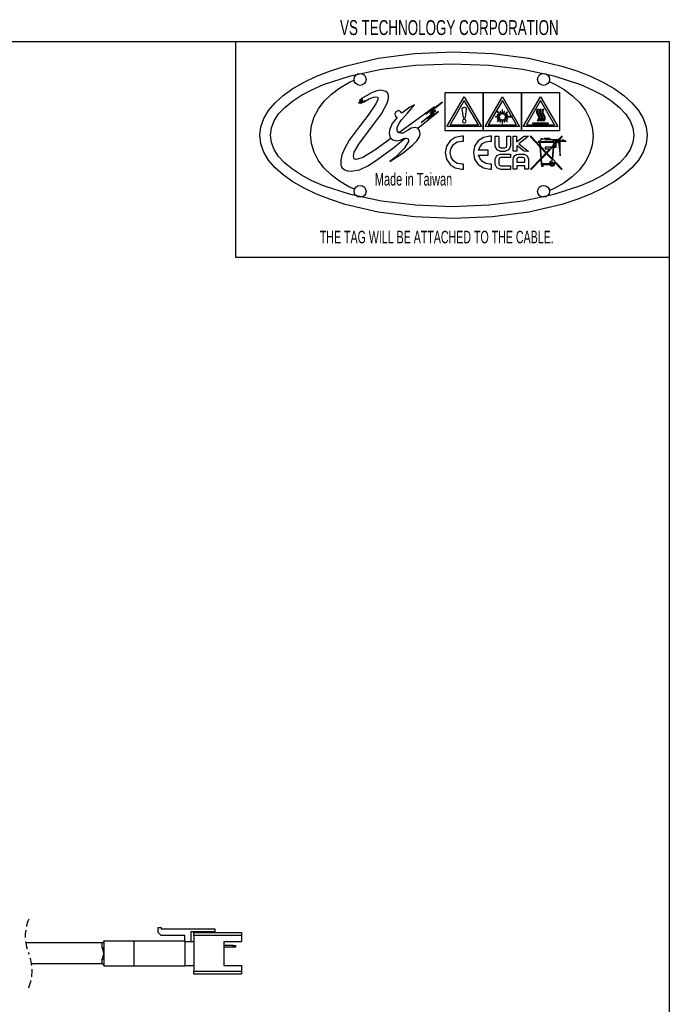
# Model space of a CAD drawing. Extents: x 16 to 409, y 11 to 290.
# Tile 4 of 4: x 300 to 409, y 124 to 290. Entities that reach past the tile are written whole.
import ezdxf
from ezdxf.enums import TextEntityAlignment as Align

# ---------------------------------------------------------------- set-up
doc = ezdxf.new("R2010")
doc.units = 0
doc.linetypes.add('HIDDEN', pattern=[1.905, 1.27, -0.635])
doc.layers.get('0').update_dxf_attribs({"linetype": 'CONTINUOUS'})
doc.layers.add('00_FORMAT', color=7, linetype='CONTINUOUS')

# ---------------------------------------------------------------- blocks, each defined once
blk = doc.blocks.new('SW_NOTE_0')
at = {"color": 0, "linetype": 'CONTINUOUS', "width": 0.65}
blk.add_text('Made in Taiwan', height=1.05833, dxfattribs=at).set_placement((0, 0), align=Align.BOTTOM_LEFT)
blk = doc.blocks.new('圖塊19')
at = {"color": 7, "linetype": 'CONTINUOUS'}
for p, q in [((15.828828, 27.108973), (21.349398, 28.399786)), ((21.349398, 28.399786), (27.449922, 29.215563)), ((27.449922, 29.215563), (33.9997, 29.5)), ((33.9997, 29.5), (40.549592, 29.21557)), ((40.549592, 29.21557), (46.65017, 28.399813)), ((46.65017, 28.399813), (52.170747, 27.109023)), ((13.32687, 26.303024), (15.828828, 27.108973)), ((16.70598, 25.45071), (21.886791, 26.557093)), ((21.886791, 26.557093), (27.611881, 27.256307)), ((27.611881, 27.256307), (33.7586, 27.5001)), ((33.7586, 27.5001), (39.905418, 27.256294)), ((39.905418, 27.256294), (45.630583, 26.557105)), ((45.630583, 26.557105), (50.811447, 25.450767)), ((52.170747, 27.109023), (54.672696, 26.303085)), ((8.921294, 24.405227), (11.018913, 25.399429)), ((11.018913, 25.399429), (13.32687, 26.303024)), ((12.1921, 23.985408), (16.70598, 25.45071)), ((17.32081, 24.863), (17.399391, 25.25213)), ((17.399391, 24.473722), (17.32081, 24.863)), ((17.399391, 25.25213), (17.613703, 25.569921)), ((17.613703, 25.569921), (17.931598, 25.784194)), ((17.931598, 25.784194), (18.32093, 25.86277)), ((18.32093, 25.86277), (18.710049, 25.784278)), ((18.710049, 25.784278), (19.027841, 25.569971)), ((19.027841, 25.569971), (19.242121, 25.252121)), ((19.242121, 25.252121), (19.3207, 24.863)), ((19.3207, 24.863), (19.242124, 24.473722)), ((48.109, 24.863), (48.18758, 25.252125)), ((48.18758, 24.473875), (48.109, 24.863)), ((48.18758, 25.252125), (48.401862, 25.57)), ((48.401862, 25.57), (48.719664, 25.784375)), ((48.719664, 25.784375), (49.1088, 25.863)), ((49.1088, 25.863), (49.498109, 25.784375)), ((49.498109, 25.784375), (49.816, 25.57)), ((49.816, 25.57), (50.030316, 25.252125)), ((50.030316, 25.252125), (50.1089, 24.863)), ((50.1089, 24.863), (50.030316, 24.473875)), ((50.811447, 25.450767), (55.325363, 23.985513)), ((54.672696, 26.303085), (56.980638, 25.3995)), ((56.980638, 25.3995), (59.078235, 24.405306)), ((5.422423, 22.173153), (7.050351, 23.327456)), ((7.050351, 23.327456), (8.921294, 24.405227)), ((8.467801, 22.209435), (10.223587, 23.133239)), ((10.223587, 23.133239), (12.1921, 23.985408)), ((13.505744, 22.403386), (14.925922, 23.462622)), ((14.925922, 23.462622), (16.537599, 24.388318)), ((16.537599, 24.388318), (17.34544, 24.740989)), ((17.613702, 24.155947), (17.399391, 24.473722)), ((17.931597, 23.941756), (17.613702, 24.155947)), ((18.32093, 23.86323), (17.931597, 23.941756)), ((18.71006, 23.941756), (18.32093, 23.86323)), ((19.027851, 24.155947), (18.71006, 23.941756)), ((19.242124, 24.473722), (19.027851, 24.155947)), ((48.401862, 24.156), (48.18758, 24.473875)), ((48.719664, 23.941625), (48.401862, 24.156)), ((49.1088, 23.863), (48.719664, 23.941625)), ((49.498109, 23.941625), (49.1088, 23.863)), ((49.816, 24.156), (49.498109, 23.941625)), ((50.030316, 24.473875), (49.816, 24.156)), ((50.039272, 24.518222), (51.014219, 24.083083)), ((51.014219, 24.083083), (52.597239, 23.157638)), ((52.597239, 23.157638), (53.991422, 22.1022)), ((55.325363, 23.985513), (57.293888, 23.133365)), ((57.293888, 23.133365), (59.049683, 22.209576)), ((59.078235, 24.405306), (60.949154, 23.327539)), ((60.949154, 23.327539), (62.577058, 22.173237)), ((4.053845, 20.949357), (5.422423, 22.173153)), ((6.940073, 21.220026), (8.467801, 22.209435)), ((12.297641, 21.224554), (13.505744, 22.403386)), ((18.773335, 21.746316), (18.19659, 21.30596)), ((18.19659, 21.30596), (18.726461, 21.565957)), ((18.726461, 21.565957), (18.396967, 21.301727)), ((20.2367, 22.619), (18.773335, 21.746316)), ((18.884504, 21.052313), (19.86346, 21.618167)), ((19.86346, 21.618167), (20.584755, 21.905239)), ((21.09915, 22.94275), (20.2367, 22.619)), ((20.584755, 21.905239), (20.971183, 21.957296)), ((21.280817, 21.480699), (20.929022, 20.784862)), ((20.971183, 21.957296), (21.27245, 21.862641)), ((21.8023, 23.037), (21.09915, 22.94275)), ((21.27245, 21.862641), (21.280817, 21.480699)), ((22.6398, 22.828), (21.8023, 23.037)), ((22.917333, 22.589625), (22.6398, 22.828)), ((22.8825, 20.865), (23.109811, 21.667)), ((23.097712, 22.22225), (22.917333, 22.589625)), ((23.109811, 21.667), (23.097712, 22.22225)), ((32.5981, 16.241), (32.5981, 22.641)), ((32.5981, 22.641), (38.9978, 22.641)), ((32.9016, 16.933), (35.79825, 21.94984)), ((35.79825, 21.94984), (38.6938, 16.933)), ((38.9978, 22.641), (38.9978, 16.241)), ((38.9978, 16.241), (38.9978, 22.641)), ((38.9978, 22.641), (45.3976, 22.641)), ((39.3018, 16.933), (42.19845, 21.94984)), ((42.19845, 21.94984), (45.094, 16.933)), ((45.3976, 22.641), (45.3976, 16.241)), ((45.3979, 16.241), (45.3979, 22.641)), ((45.3979, 22.641), (51.7976, 22.641)), ((45.7019, 16.933), (48.5982, 21.94984)), ((48.5982, 21.94984), (51.4941, 16.933)), ((51.7976, 22.641), (51.7976, 16.241)), ((53.991422, 22.1022), (55.176828, 20.930304)), ((59.049683, 22.209576), (60.577418, 21.220174)), ((62.577058, 22.173237), (63.945611, 20.949437)), ((2.960957, 19.663106), (4.053845, 20.949357)), ((4.630116, 19.068518), (5.655734, 20.171043)), ((5.655734, 20.171043), (6.940073, 21.220026)), ((10.599962, 18.563881), (11.322189, 19.940071)), ((11.322189, 19.940071), (12.297641, 21.224554)), ((18.758563, 21.423788), (18.04172, 20.881217)), ((18.04172, 20.881217), (18.765618, 21.314074)), ((18.377916, 20.835708), (19.209764, 21.363462)), ((18.810421, 21.236463), (18.377916, 20.835708)), ((18.396967, 21.301727), (18.758563, 21.423788)), ((18.765618, 21.314074), (18.545838, 21.092883)), ((18.545838, 21.092883), (18.810421, 21.236463)), ((19.209764, 21.363462), (18.884504, 21.052313)), ((20.929022, 20.784862), (19.67437, 18.887671)), ((21.899153, 19.075883), (22.8825, 20.865)), ((26.641034, 20.230488), (25.311637, 19.197781)), ((26.259907, 19.189311), (27.443117, 20.617351)), ((27.443117, 20.617351), (26.641034, 20.230488)), ((30.802675, 20.267491), (27.422715, 17.822041)), ((32.133355, 21.048901), (29.329835, 19.033481)), ((29.329835, 19.033481), (30.802675, 20.267491)), ((30.175795, 19.465991), (32.133355, 21.048901)), ((35.7982, 21.342), (33.4286, 17.237)), ((35.4169, 19.936), (35.4042, 19.88)), ((35.4042, 19.88), (35.4042, 19.855)), ((35.4042, 19.855), (35.610575, 18.4961)), ((35.4723, 20.009), (35.4169, 19.936)), ((35.5693, 20.085), (35.4723, 20.009)), ((35.6847, 20.12), (35.5693, 20.085)), ((35.8159, 20.131), (35.6847, 20.12)), ((38.1675, 17.237), (35.7982, 21.342)), ((35.9228, 20.121), (35.8159, 20.131)), ((36.0152, 20.092), (35.9228, 20.121)), ((35.984871, 18.499628), (36.191598, 19.835598)), ((36.097408, 20.037386), (36.0152, 20.092)), ((36.161967, 19.961539), (36.097408, 20.037386)), ((36.187014, 19.908622), (36.161967, 19.961539)), ((36.1916, 19.855), (36.187014, 19.908622)), ((36.191598, 19.835598), (36.1916, 19.855)), ((42.1984, 21.342), (39.8288, 17.237)), ((44.5677, 17.237), (42.1984, 21.342)), ((48.5982, 21.342), (46.2286, 17.237)), ((47.985853, 19.601005), (48.118145, 19.947786)), ((48.118145, 19.947786), (48.2317, 19.879)), ((48.2317, 19.879), (48.118563, 19.579625)), ((48.433401, 19.60136), (48.563267, 19.948141)), ((48.563267, 19.948141), (48.6818, 19.879)), ((48.6818, 19.879), (48.566971, 19.579625)), ((50.9675, 17.237), (48.5982, 21.342)), ((48.881347, 19.601005), (49.013153, 19.947786)), ((49.013153, 19.947786), (49.1271, 19.879)), ((49.1271, 19.879), (49.016413, 19.579625)), ((55.176828, 20.930304), (56.133518, 19.655485)), ((60.577418, 21.220174), (61.861761, 20.171189)), ((61.861761, 20.171189), (62.887382, 19.06865)), ((63.945611, 20.949437), (65.038477, 19.663177)), ((1.667597, 16.93139), (2.160095, 18.321438)), ((2.160095, 18.321438), (2.960957, 19.663106)), ((3.87855, 17.918481), (4.630116, 19.068518)), ((10.151537, 17.109929), (10.599962, 18.563881)), ((19.67437, 18.887671), (18.150551, 16.900079)), ((20.735824, 17.502061), (21.899153, 19.075883)), ((24.526003, 18.47353), (23.697946, 17.462868)), ((24.321877, 19.447988), (24.147826, 19.027743)), ((24.147826, 19.027743), (24.253968, 18.688328)), ((24.253968, 18.688328), (24.526003, 18.47353)), ((24.742255, 19.622172), (24.321877, 19.447988)), ((25.100103, 19.501654), (24.742255, 19.622172)), ((25.311637, 19.197781), (25.100103, 19.501654)), ((25.27403, 18.07145), (26.259907, 19.189311)), ((27.986716, 16.68296), (31.47401, 19.49844)), ((28.58583, 17.618146), (31.01611, 19.627916)), ((30.70567, 19.149546), (28.58583, 17.618146)), ((31.47401, 19.49844), (29.68473, 18.19352)), ((29.68473, 18.19352), (30.70567, 19.149546)), ((30.033626, 19.1305), (30.750822, 19.82159)), ((30.789274, 19.634266), (30.033626, 19.1305)), ((30.750822, 19.82159), (30.175795, 19.465991)), ((30.240353, 19.084992), (30.789274, 19.634266)), ((31.01611, 19.627916), (30.240353, 19.084992)), ((35.8037, 18.183), (35.586257, 18.091631)), ((35.610575, 18.4961), (35.621864, 18.471053)), ((35.621864, 18.471053), (35.652555, 18.430483)), ((35.652555, 18.430483), (35.684658, 18.406142)), ((35.684658, 18.406142), (35.759447, 18.371922)), ((35.759447, 18.371922), (35.849052, 18.371922)), ((36.02206, 18.091518), (35.8037, 18.183)), ((35.849052, 18.371922), (35.911141, 18.397675)), ((35.911141, 18.397675), (35.952416, 18.429425)), ((35.952416, 18.429425), (35.979933, 18.471053)), ((35.979933, 18.471053), (35.984871, 18.499628)), ((41.6808, 18.651), (41.0455, 18.651)), ((41.0455, 18.651), (41.0455, 18.569)), ((41.6808, 18.651), (41.0455, 18.651)), ((41.0455, 18.651), (41.0455, 18.569)), ((41.0455, 18.569), (41.6808, 18.569)), ((41.0455, 18.569), (41.6808, 18.569)), ((41.696675, 18.432123), (41.308268, 18.267729)), ((41.696675, 18.432123), (41.308268, 18.267729)), ((41.308268, 18.267729), (41.341076, 18.190824)), ((41.308268, 18.267729), (41.341076, 18.190824)), ((41.3411, 19.002), (41.3083, 18.919)), ((41.3411, 19.002), (41.3083, 18.919)), ((41.3083, 18.919), (41.7083, 18.755)), ((41.3083, 18.919), (41.7083, 18.755)), ((41.790161, 18.256793), (41.335784, 17.807355)), ((41.790161, 18.256793), (41.335784, 17.807355)), ((41.341076, 18.190824), (41.730189, 18.355571)), ((41.341076, 18.190824), (41.730189, 18.355571)), ((41.7408, 18.831), (41.3411, 19.002)), ((41.7408, 18.831), (41.3411, 19.002)), ((41.4124, 19.473), (41.3517, 19.412)), ((41.4124, 19.473), (41.3517, 19.412)), ((41.3517, 19.412), (41.823, 18.941)), ((41.3517, 19.412), (41.823, 18.941)), ((41.395757, 17.747383), (41.850839, 18.196468)), ((41.395757, 17.747383), (41.850839, 18.196468)), ((41.8833, 18.996), (41.4124, 19.473)), ((41.8833, 18.996), (41.4124, 19.473)), ((41.7083, 18.755), (41.6808, 18.651)), ((41.7083, 18.755), (41.6808, 18.651)), ((41.6808, 18.569), (41.696675, 18.432123)), ((41.6808, 18.569), (41.696675, 18.432123)), ((41.730189, 18.355571), (41.790161, 18.256793)), ((41.730189, 18.355571), (41.790161, 18.256793)), ((41.823, 18.941), (41.7408, 18.831)), ((41.823, 18.941), (41.7408, 18.831)), ((41.8833, 19.5), (41.8068, 19.467)), ((41.8833, 19.5), (41.8068, 19.467)), ((41.8068, 19.467), (41.9764, 19.051)), ((41.8068, 19.467), (41.9764, 19.051)), ((41.850839, 18.196468), (41.943619, 18.125207)), ((41.850839, 18.196468), (41.943619, 18.125207)), ((42.053, 19.083), (41.8833, 19.5)), ((42.053, 19.083), (41.8833, 19.5)), ((41.9764, 19.051), (41.8833, 18.996)), ((41.9764, 19.051), (41.8833, 18.996)), ((42.1571, 19.1), (42.053, 19.083)), ((42.1571, 19.1), (42.053, 19.083)), ((42.2389, 19.736), (42.1571, 19.736)), ((42.1571, 19.736), (42.1571, 19.1)), ((42.2389, 19.736), (42.1571, 19.736)), ((42.1571, 19.736), (42.1571, 19.1)), ((42.2389, 19.1), (42.2389, 19.736)), ((42.2389, 19.1), (42.2389, 19.736)), ((42.3328, 19.083), (42.2389, 19.1)), ((42.3328, 19.083), (42.2389, 19.1)), ((42.4964, 19.483), (42.3328, 19.083)), ((42.4964, 19.483), (42.3328, 19.083)), ((42.4142, 19.056), (42.5786, 19.451)), ((42.4142, 19.056), (42.5786, 19.451)), ((42.524, 18.985), (42.4142, 19.056)), ((42.524, 18.985), (42.4142, 19.056)), ((42.442099, 18.119972), (42.557104, 18.201816)), ((42.442099, 18.119972), (42.557104, 18.201816)), ((42.5786, 19.451), (42.4964, 19.483)), ((42.5786, 19.451), (42.4964, 19.483)), ((42.984, 19.44), (42.524, 18.985)), ((42.984, 19.44), (42.524, 18.985)), ((42.557104, 18.201816), (43.017478, 17.747792)), ((42.557104, 18.201816), (43.017478, 17.747792)), ((42.5899, 18.925), (43.0443, 19.385)), ((42.5899, 18.925), (43.0443, 19.385)), ((42.656233, 18.837266), (42.5899, 18.925)), ((42.656233, 18.837266), (42.5899, 18.925)), ((42.617077, 18.268138), (42.67211, 18.35598)), ((42.617077, 18.268138), (42.67211, 18.35598)), ((43.077098, 17.807764), (42.617077, 18.268138)), ((43.077098, 17.807764), (42.617077, 18.268138)), ((43.044288, 19.00166), (42.656233, 18.837266)), ((43.044288, 19.00166), (42.656233, 18.837266)), ((42.67211, 18.35598), (43.071454, 18.191233)), ((42.67211, 18.35598), (43.071454, 18.191233)), ((42.688336, 18.760714), (43.077096, 18.924755)), ((42.688336, 18.760714), (43.077096, 18.924755)), ((42.7155, 18.651), (42.688336, 18.760714)), ((42.7155, 18.651), (42.688336, 18.760714)), ((42.699274, 18.437824), (42.7212, 18.569)), ((42.699274, 18.437824), (42.7212, 18.569)), ((43.104262, 18.268138), (42.699274, 18.437824)), ((43.104262, 18.268138), (42.699274, 18.437824)), ((43.9206, 18.651), (42.7155, 18.651)), ((43.9206, 18.651), (42.7155, 18.651)), ((42.7212, 18.569), (43.9206, 18.569)), ((42.7212, 18.569), (43.9206, 18.569)), ((43.0443, 19.385), (42.984, 19.44)), ((43.0443, 19.385), (42.984, 19.44)), ((43.077096, 18.924755), (43.044288, 19.00166)), ((43.077096, 18.924755), (43.044288, 19.00166)), ((43.071454, 18.191233), (43.104262, 18.268138)), ((43.071454, 18.191233), (43.104262, 18.268138)), ((43.9206, 18.569), (43.9206, 18.651)), ((43.9206, 18.569), (43.9206, 18.651)), ((47.984497, 19.257224), (47.985853, 19.601005)), ((48.17212, 18.879576), (47.984497, 19.257224)), ((48.118563, 19.579625), (48.116823, 19.287672)), ((48.116823, 19.287672), (48.2758, 18.969)), ((48.118145, 17.920375), (48.280467, 18.244003)), ((48.314548, 18.552942), (48.17212, 18.879576)), ((48.41465, 18.215625), (48.2268, 17.841)), ((48.2758, 18.969), (48.450534, 18.579703)), ((48.280467, 18.244003), (48.314548, 18.552942)), ((48.450534, 18.579703), (48.41465, 18.215625)), ((48.433936, 19.257579), (48.433401, 19.60136)), ((48.622886, 18.879931), (48.433936, 19.257579)), ((48.566971, 19.579625), (48.566508, 19.287608)), ((48.566508, 19.287608), (48.72625, 18.968835)), ((48.567853, 17.92073), (48.728587, 18.244358)), ((48.764157, 18.553297), (48.622886, 18.879931)), ((48.862951, 18.215918), (48.676861, 17.841355)), ((48.72625, 18.968835), (48.900103, 18.579843)), ((48.728587, 18.244358), (48.764157, 18.553297)), ((48.900103, 18.579843), (48.862951, 18.215918)), ((48.881441, 19.257224), (48.881347, 19.601005)), ((49.072067, 18.879576), (48.881441, 19.257224)), ((49.016413, 19.579625), (49.016358, 19.287672)), ((49.016358, 19.287672), (49.1761, 18.969)), ((49.018445, 17.920375), (49.17887, 18.244003)), ((49.214005, 18.552942), (49.072067, 18.879576)), ((49.311162, 18.215625), (49.1271, 17.841)), ((49.1761, 18.969), (49.347952, 18.579703)), ((49.17887, 18.244003), (49.214005, 18.552942)), ((49.347952, 18.579703), (49.311162, 18.215625)), ((56.133518, 19.655485), (56.841554, 18.291278)), ((56.841554, 18.291278), (57.280998, 16.851218)), ((62.887382, 19.06865), (63.638949, 17.918586)), ((65.038477, 19.663177), (65.839322, 18.321492)), ((65.839322, 18.321492), (66.331808, 16.931421)), ((1.4998, 15.5), (1.667597, 16.93139)), ((3.2589, 15.5), (3.416368, 16.726965)), ((3.416368, 16.726965), (3.87855, 17.918481)), ((9.99749, 15.59216), (10.151537, 17.109929)), ((18.150551, 16.900079), (16.49126, 14.665631)), ((18.129154, 14.022271), (20.735824, 17.502061)), ((23.697946, 17.462868), (23.255653, 16.37204)), ((24.535537, 16.779491), (24.802043, 17.408438)), ((24.537474, 16.279077), (24.535537, 16.779491)), ((24.802043, 17.408438), (25.27403, 18.07145)), ((27.422715, 17.822041), (24.811386, 15.923814)), ((26.87268, 16.66378), (26.251396, 16.26598)), ((27.582728, 16.82006), (26.87268, 16.66378)), ((27.97668, 16.694736), (27.582728, 16.82006)), ((27.986716, 16.68296), (27.97668, 16.694736)), ((28.2986, 16.317), (27.986716, 16.68296)), ((38.6938, 16.933), (32.9016, 16.933)), ((33.4286, 17.237), (38.1675, 17.237)), ((35.586257, 18.091631), (35.496078, 17.871145)), ((35.496078, 17.871145), (35.586257, 17.650659)), ((35.586257, 17.650659), (35.8037, 17.55929)), ((35.8037, 17.55929), (36.022069, 17.650659)), ((36.11238, 17.871145), (36.02206, 18.091518)), ((36.022069, 17.650659), (36.11238, 17.871145)), ((45.094, 16.933), (39.3018, 16.933)), ((39.8288, 17.237), (44.5677, 17.237)), ((41.335784, 17.807355), (41.395757, 17.747383)), ((41.335784, 17.807355), (41.395757, 17.747383)), ((41.943619, 18.125207), (41.795805, 17.753027)), ((41.943619, 18.125207), (41.795805, 17.753027)), ((41.795805, 17.753027), (41.872358, 17.719866)), ((41.795805, 17.753027), (41.872358, 17.719866)), ((41.872358, 17.719866), (42.020172, 18.092046)), ((41.872358, 17.719866), (42.020172, 18.092046)), ((42.020172, 18.092046), (42.157049, 18.05959)), ((42.020172, 18.092046), (42.157049, 18.05959)), ((42.157049, 18.05959), (42.1571, 17.44)), ((42.157049, 18.05959), (42.1571, 17.44)), ((42.1571, 17.44), (42.2389, 17.44)), ((42.1571, 17.44), (42.2389, 17.44)), ((42.2389, 18.06), (42.365194, 18.087164)), ((42.2389, 18.06), (42.365194, 18.087164)), ((42.2389, 17.44), (42.2389, 18.06)), ((42.2389, 17.44), (42.2389, 18.06)), ((42.365194, 18.087164), (42.513008, 17.720276)), ((42.365194, 18.087164), (42.513008, 17.720276)), ((42.589913, 17.753437), (42.442099, 18.119972)), ((42.589913, 17.753437), (42.442099, 18.119972)), ((42.513008, 17.720276), (42.589913, 17.753437)), ((42.513008, 17.720276), (42.589913, 17.753437)), ((43.017478, 17.747792), (43.077098, 17.807764)), ((43.017478, 17.747792), (43.077098, 17.807764)), ((51.4941, 16.933), (45.7019, 16.933)), ((46.2286, 17.237), (50.9675, 17.237)), ((47.3364, 17.559), (49.8641, 17.559)), ((47.3364, 17.426), (47.3364, 17.559)), ((49.8641, 17.426), (47.3364, 17.426)), ((48.2268, 17.841), (48.118145, 17.920375)), ((48.676861, 17.841355), (48.567853, 17.92073)), ((49.1271, 17.841), (49.018445, 17.920375)), ((49.8641, 17.559), (49.8641, 17.426)), ((57.280998, 16.851218), (57.43191, 15.34884)), ((63.638949, 17.918586), (64.101132, 16.727026)), ((64.101132, 16.727026), (64.2586, 15.5)), ((66.331808, 16.931421), (66.4996, 15.5)), ((1.667597, 14.068602), (1.4998, 15.5)), ((3.416368, 14.273086), (3.2589, 15.5)), ((10.148402, 14.089782), (9.99749, 15.59216)), ((23.499806, 14.970401), (20.789095, 12.999931)), ((23.255653, 16.37204), (23.214935, 15.76506)), ((23.214935, 15.76506), (23.3117, 15.283063)), ((23.3117, 15.283063), (23.499806, 14.970401)), ((23.499806, 14.970401), (23.525874, 14.927071)), ((23.525874, 14.927071), (23.837382, 14.69811)), ((23.99902, 13.46348), (25.887937, 14.988504)), ((24.736225, 15.955404), (24.537474, 16.279077)), ((24.811386, 15.923814), (24.736225, 15.955404)), ((25.071963, 15.814293), (24.811386, 15.923814)), ((25.018832, 14.664949), (25.672792, 14.943114)), ((25.48486, 15.861565), (25.071963, 15.814293)), ((26.251396, 16.26598), (25.48486, 15.861565)), ((25.672792, 14.943114), (25.887937, 14.988504)), ((25.887937, 14.988504), (26.033241, 15.019159)), ((26.033241, 15.019159), (26.331512, 14.904837)), ((26.331512, 14.904837), (26.444946, 14.718224)), ((27.838072, 14.564994), (28.269622, 15.201387)), ((28.269622, 15.201387), (28.422506, 15.776111)), ((28.422506, 15.776111), (28.2986, 16.317)), ((38.9978, 16.241), (32.5981, 16.241)), ((34.2963, 15.136469), (33.41245, 14.5405)), ((35.3786, 15.355), (34.2963, 15.136469)), ((35.6753, 15.339), (35.3786, 15.355)), ((35.675255, 14.498042), (35.6753, 15.339)), ((39.023249, 15.136235), (38.139421, 14.540285)), ((45.3976, 16.241), (38.9978, 16.241)), ((40.105712, 15.354758), (39.023249, 15.136235)), ((40.3837, 15.341), (40.105712, 15.354758)), ((40.383708, 14.500535), (40.3837, 15.341)), ((40.998252, 15.284608), (41.009893, 15.348108)), ((41.000721, 13.651248), (40.998252, 15.284608)), ((41.0099, 15.348), (41.5722, 15.348)), ((41.5722, 15.348), (41.581372, 15.208653)), ((41.581372, 15.208653), (41.582078, 13.770733)), ((42.972372, 13.746392), (42.972725, 15.197012)), ((42.972725, 15.197012), (42.9728, 15.348)), ((42.9728, 15.348), (43.5517, 15.348)), ((43.5517, 15.348), (43.557344, 15.211475)), ((43.557344, 15.211475), (43.557344, 13.712175)), ((44.019, 12.803), (44.019, 15.346)), ((44.019, 15.346), (44.593, 15.346)), ((44.593, 15.346), (44.593, 14.387)), ((44.756689, 14.511178), (45.773039, 15.307748)), ((46.5611, 15.33), (44.9683, 14.075)), ((51.7976, 16.241), (45.3979, 16.241)), ((45.773039, 15.307748), (45.879225, 15.353256)), ((45.879225, 15.353256), (46.5611, 15.33)), ((48.455756, 13.793246), (46.920466, 15.408616)), ((46.920466, 15.408616), (46.9205, 15.209)), ((46.9205, 15.209), (48.47342, 13.57353)), ((48.9496, 14.886), (48.6727, 14.886)), ((48.6727, 14.886), (48.6727, 14.674)), ((48.9496, 14.806), (48.9496, 14.886)), ((49.2104, 14.877), (49.0964, 14.851)), ((50.0884, 14.962), (49.2104, 14.962)), ((49.2104, 14.962), (49.2104, 14.877)), ((50.08841, 14.892718), (50.0884, 14.962)), ((50.559015, 14.749843), (50.08841, 14.892718)), ((52.2531, 15.409), (50.9083, 13.994)), ((51.0988, 13.994), (52.25309, 15.20932)), ((52.25309, 15.20932), (52.2531, 15.409)), ((57.43191, 15.34884), (57.277863, 13.831056)), ((64.2586, 15.5), (64.101132, 14.273093)), ((66.4996, 15.5), (66.331808, 14.06861)), ((2.160095, 12.678548), (1.667597, 14.068602)), ((3.87855, 13.081608), (3.416368, 14.273086)), ((10.587846, 12.649722), (10.148402, 14.089782)), ((15.726786, 13.34389), (15.259671, 12.22287)), ((16.49126, 14.665631), (15.726786, 13.34389)), ((17.336817, 12.632552), (18.129154, 14.022271)), ((21.085611, 11.320362), (23.99902, 13.46348)), ((23.837382, 14.69811), (24.493327, 14.566965)), ((25.710977, 13.270777), (24.182441, 11.784573)), ((24.493327, 14.566965), (25.018832, 14.664949)), ((25.535917, 12.542865), (27.125977, 13.839097)), ((26.432803, 14.420254), (25.710977, 13.270777)), ((26.444946, 14.718224), (26.432803, 14.420254)), ((27.125977, 13.839097), (27.838072, 14.564994)), ((32.816525, 13.656531), (32.598, 12.574)), ((33.41245, 14.5405), (32.816525, 13.656531)), ((33.4323, 12.574), (33.585196, 13.331637)), ((33.585196, 13.331637), (34.002211, 13.950401)), ((34.002211, 13.950401), (34.620838, 14.36762)), ((34.620838, 14.36762), (35.37857, 14.52062)), ((35.37857, 14.52062), (35.675255, 14.498042)), ((37.543591, 13.656336), (37.325122, 12.573818)), ((38.139421, 14.540285), (37.543591, 13.656336)), ((38.2039, 12.991), (38.450656, 13.598896)), ((38.450656, 13.598896), (38.876998, 14.083595)), ((38.876998, 14.083595), (39.442246, 14.40432)), ((39.442246, 14.40432), (40.10572, 14.52029)), ((40.10572, 14.52029), (40.383708, 14.500535)), ((41.265525, 13.037945), (41.000721, 13.651248)), ((41.582078, 13.770733), (41.672697, 13.469903)), ((41.672697, 13.469903), (41.972602, 13.379151)), ((41.972602, 13.379151), (42.606542, 13.379504)), ((42.606542, 13.379504), (42.881267, 13.470344)), ((42.881267, 13.470344), (42.972372, 13.746392)), ((43.557344, 13.712175), (43.299381, 13.050897)), ((44.593, 14.387), (44.756689, 14.511178)), ((44.6911, 13.689), (44.6, 13.75)), ((44.6, 13.75), (44.6, 12.803)), ((45.743, 12.858), (44.6911, 13.689)), ((44.9683, 14.075), (46.5502, 12.819)), ((48.4427, 14.451), (48.2018, 14.451)), ((48.2018, 14.451), (48.2018, 14.321)), ((48.2018, 14.321), (48.4106, 14.321)), ((48.4106, 14.321), (48.455756, 13.793246)), ((48.6727, 14.674), (48.4427, 14.451)), ((48.47342, 13.57353), (48.640284, 11.60468)), ((48.599, 13.644), (48.5411, 14.321)), ((48.5411, 14.321), (50.7608, 14.321)), ((49.5861, 12.602), (48.599, 13.644)), ((48.61694, 13.42358), (49.492885, 12.502832)), ((48.759814, 11.73025), (48.61694, 13.42358)), ((48.672679, 14.51472), (50.8684, 14.451)), ((49.0964, 14.851), (48.9496, 14.806)), ((49.3412, 14.708), (51.536898, 14.831999)), ((51.878, 14.708), (49.3412, 14.708)), ((50.3258, 13.482), (49.3589, 13.482)), ((49.3589, 13.482), (49.3589, 13.19)), ((49.6813, 12.502), (50.7051, 13.579)), ((50.7216, 13.795), (50.3258, 13.379)), ((50.3258, 13.379), (50.3258, 13.482)), ((50.7051, 13.579), (50.5555, 11.582)), ((50.812309, 14.550524), (50.559015, 14.749843)), ((50.6754, 11.455), (50.8268, 13.482)), ((50.7608, 14.321), (50.7216, 13.795)), ((50.8003, 14.451), (50.868386, 14.513794)), ((50.8684, 14.451), (50.8003, 14.451)), ((51.0081, 14.694457), (50.812309, 14.550524)), ((50.8268, 13.482), (51.2371, 13.482)), ((50.8363, 13.612), (50.844767, 13.728064)), ((51.1072, 13.612), (50.8363, 13.612)), ((50.844767, 13.728064), (50.975647, 13.865647)), ((50.8656, 13.994), (50.8899, 14.322)), ((50.9083, 13.994), (50.8656, 13.994)), ((50.8899, 14.322), (51.0081, 14.287)), ((50.975647, 13.865647), (51.1072, 13.865)), ((51.2113, 14.490552), (51.0081, 14.694457)), ((51.0081, 14.287), (51.2113, 14.490552)), ((51.2371, 13.994), (51.0988, 13.994)), ((51.1072, 13.865), (51.1072, 13.612)), ((51.1453, 14.451), (51.145316, 14.66831)), ((52.919099, 14.451615), (51.1453, 14.451)), ((51.145316, 14.66831), (51.324174, 14.72546)), ((51.2371, 13.482), (51.2371, 13.994)), ((51.324174, 14.72546), (51.406018, 14.745216)), ((51.406018, 14.745216), (51.406, 14.577)), ((51.406, 14.577), (52.2841, 14.577)), ((51.536898, 14.831999), (51.878, 12.012)), ((51.878, 12.012), (51.878, 14.708)), ((52.2841, 14.577), (52.2841, 14.761)), ((52.2841, 14.761), (52.696849, 14.632942)), ((52.696849, 14.632942), (52.919099, 14.451615)), ((57.277863, 13.831056), (56.829438, 12.37707)), ((64.101132, 14.273093), (63.638949, 13.081619)), ((66.331808, 14.06861), (65.839322, 12.678562)), ((2.960957, 11.336875), (2.160095, 12.678548)), ((4.630116, 11.931598), (3.87855, 13.081608)), ((5.655734, 10.829088), (4.630116, 11.931598)), ((11.295882, 11.285515), (10.587846, 12.649722)), ((15.259671, 12.22287), (15.054428, 11.291358)), ((17.19144, 12.003226), (17.336817, 12.632552)), ((17.333995, 11.551071), (17.19144, 12.003226)), ((18.796038, 11.777822), (17.905059, 11.4546)), ((20.789095, 12.999931), (18.796038, 11.777822)), ((23.327267, 11.112487), (24.444867, 11.803577)), ((24.182441, 11.784573), (23.327267, 11.112487)), ((24.444867, 11.803577), (25.535917, 12.542865)), ((32.598, 12.574), (32.816518, 11.491685)), ((33.585195, 11.816266), (33.4323, 12.574)), ((34.002212, 11.197375), (33.585195, 11.816266)), ((37.325122, 12.573818), (37.543591, 11.491503)), ((38.450634, 11.549394), (38.20388, 12.15729)), ((38.20388, 12.15729), (39.8277, 12.157)), ((39.8277, 12.991), (38.2039, 12.991)), ((39.8277, 12.157), (39.8277, 12.991)), ((41.011047, 11.547174), (41.283302, 12.096139)), ((41.8936, 12.794), (41.265525, 13.037945)), ((41.283302, 12.096139), (41.851362, 12.331044)), ((41.679371, 11.657601), (41.582886, 11.384992)), ((41.95683, 11.747647), (41.679371, 11.657601)), ((41.851362, 12.331044), (43.472722, 12.332455)), ((42.6369, 12.794), (41.8936, 12.794)), ((43.4198, 11.748), (41.95683, 11.747647)), ((43.299381, 13.050897), (42.6369, 12.794)), ((43.5507, 11.748), (43.4198, 11.748)), ((43.472722, 12.332455), (43.5507, 12.326)), ((43.5507, 12.326), (43.5507, 11.748)), ((44.012453, 11.39431), (44.08147, 11.776423)), ((44.6, 12.803), (44.019, 12.803)), ((44.08147, 11.776423), (44.27461, 12.073406)), ((44.27461, 12.073406), (44.572591, 12.265349)), ((44.572591, 12.265349), (44.956131, 12.332344)), ((44.70665, 11.668875), (44.6086, 11.473)), ((44.9166, 11.747), (44.70665, 11.668875)), ((45.6715, 11.747), (44.9166, 11.747)), ((44.956131, 12.332344), (45.8553, 12.308)), ((45.900612, 11.652625), (45.6715, 11.747)), ((45.8813, 12.797), (45.743, 12.858)), ((45.8553, 12.308), (46.373288, 12.018875)), ((46.5389, 12.794), (45.8813, 12.797)), ((45.9873, 11.418), (45.900612, 11.652625)), ((46.373288, 12.018875), (46.5732, 11.453)), ((46.5502, 12.819), (46.5389, 12.794)), ((48.640284, 11.60468), (46.920494, 9.79317)), ((49.492885, 12.502832), (48.759814, 11.73025)), ((48.7754, 11.547), (49.586082, 12.401426)), ((49.3589, 13.19), (50.1456, 13.19)), ((49.586082, 12.401426), (50.541755, 11.398126)), ((50.1456, 13.19), (49.5861, 12.602)), ((50.5555, 11.582), (49.6813, 12.502)), ((56.829438, 12.37707), (56.107211, 11.000837)), ((62.887382, 11.931612), (61.861761, 10.829105)), ((63.638949, 13.081619), (62.887382, 11.931612)), ((65.839322, 12.678562), (65.038477, 11.336894)), ((4.053845, 10.050622), (2.960957, 11.336875)), ((5.422423, 8.826825), (4.053845, 10.050622)), ((6.940073, 9.780112), (5.655734, 10.829088)), ((12.252573, 10.010696), (11.295882, 11.285515)), ((13.437978, 8.8388), (12.252573, 10.010696)), ((15.054428, 11.291358), (15.07557, 10.538141)), ((15.07557, 10.538141), (15.260541, 10.094475)), ((15.260541, 10.094475), (15.623213, 9.748142)), ((17.56784, 11.439695), (17.333995, 11.551071)), ((17.905059, 11.4546), (17.56784, 11.439695)), ((18.23041, 9.70958), (19.604234, 10.370939)), ((19.604234, 10.370939), (21.085611, 11.320362)), ((32.816518, 11.491685), (33.41243, 10.60784)), ((33.41243, 10.60784), (34.296275, 10.011928)), ((34.620848, 10.780047), (34.002212, 11.197375)), ((34.296275, 10.011928), (35.37859, 9.79341)), ((35.3786, 10.627), (34.620848, 10.780047)), ((35.6753, 10.65), (35.3786, 10.627)), ((35.675275, 9.808932), (35.6753, 10.65)), ((37.543591, 11.491503), (38.139421, 10.607658)), ((38.139421, 10.607658), (39.023249, 10.011746)), ((38.876976, 11.064694), (38.450634, 11.549394)), ((39.442225, 10.74397), (38.876976, 11.064694)), ((39.023249, 10.011746), (40.105712, 9.793228)), ((40.1057, 10.628), (39.442225, 10.74397)), ((40.3837, 10.647), (40.1057, 10.628)), ((40.3837, 9.807), (40.3837, 10.647)), ((41.005755, 10.609846), (41.011047, 11.547174)), ((41.286168, 10.003774), (41.005755, 10.609846)), ((41.9198, 9.772353), (41.286168, 10.003774)), ((41.582886, 11.384992), (41.5833, 10.714)), ((41.5833, 10.714), (41.679312, 10.446625)), ((41.679312, 10.446625), (41.9494, 10.357)), ((41.9494, 10.357), (43.41237, 10.357)), ((43.41237, 10.357), (43.5507, 10.357)), ((43.5507, 10.357), (43.5507, 9.772)), ((44.0121, 9.907), (44.012453, 11.39431)), ((45.9933, 10.345), (44.6002, 10.345)), ((44.6002, 10.345), (44.6002, 9.78)), ((44.6086, 11.473), (44.6051, 10.949)), ((44.6051, 10.949), (45.9792, 10.949)), ((45.9792, 10.949), (45.9869, 10.992)), ((45.9869, 10.992), (45.9873, 11.418)), ((45.9933, 9.78), (45.9933, 10.345)), ((46.5732, 11.453), (46.5736, 9.88)), ((47.1025, 9.793), (48.65542, 11.42071)), ((48.65542, 11.42071), (48.720331, 10.645659)), ((48.720331, 10.645659), (48.776422, 10.585687)), ((48.8438, 10.715), (48.7754, 11.547)), ((48.776422, 10.585687), (48.7764, 10.32)), ((48.7764, 10.32), (49.0456, 10.32)), ((50.113769, 10.714725), (48.8438, 10.715)), ((49.0456, 10.32), (49.0456, 10.585)), ((49.0456, 10.585), (50.1456, 10.585)), ((50.111343, 10.757589), (50.1106, 10.758)), ((50.1106, 10.758), (50.1106, 10.756)), ((50.1106, 10.756), (50.1113, 10.756)), ((50.2419, 11.073), (50.1113, 10.758)), ((50.1113, 10.756), (50.113769, 10.714725)), ((50.1456, 10.585), (50.241908, 10.442478)), ((50.5266, 11.202), (50.2419, 11.073)), ((50.241908, 10.442478), (50.556938, 10.310892)), ((50.3004, 10.758), (50.37413, 10.938975)), ((50.300431, 10.755352), (50.3004, 10.758)), ((50.376631, 10.576494), (50.300431, 10.755352)), ((50.37413, 10.938975), (50.3766, 10.939)), ((50.3766, 10.939), (50.5569, 11.013)), ((50.5569, 10.501), (50.376631, 10.576494)), ((50.5569, 10.935), (50.378395, 10.757553)), ((50.378395, 10.757553), (50.5569, 10.579401)), ((50.541755, 11.398126), (50.5266, 11.202)), ((50.5569, 11.013), (50.5569, 11.012)), ((50.5569, 11.012), (50.5569, 11.013)), ((50.5569, 11.013), (50.736111, 10.938564)), ((50.735405, 10.757553), (50.5569, 10.935)), ((50.5569, 10.579401), (50.735405, 10.757553)), ((50.7361, 10.577), (50.5569, 10.501)), ((50.556938, 10.310892), (50.871968, 10.442478)), ((52.2531, 9.793), (50.6754, 11.455)), ((50.8127, 10.758), (50.7361, 10.577)), ((50.736111, 10.938564), (50.812664, 10.757589)), ((50.871968, 10.442478), (51.002495, 10.757861)), ((51.002495, 10.757861), (50.949931, 10.968116)), ((50.949931, 10.968116), (52.0703, 9.793)), ((56.107211, 11.000837), (55.131759, 9.716315)), ((61.861761, 10.829105), (60.577418, 9.780129)), ((63.945611, 10.050643), (62.577058, 8.826847)), ((65.038477, 11.336894), (63.945611, 10.050643)), ((7.050351, 7.672522), (5.422423, 8.826825)), ((8.467801, 8.790701), (6.940073, 9.780112)), ((10.223587, 7.866889), (8.467801, 8.790701)), ((14.832161, 7.783362), (13.437978, 8.8388)), ((15.623213, 9.748142), (16.143511, 9.521996)), ((16.143511, 9.521996), (16.80136, 9.438891)), ((16.80136, 9.438891), (16.838, 9.439)), ((16.838, 9.439), (18.23041, 9.70958)), ((35.37859, 9.79341), (35.675275, 9.808932)), ((40.105712, 9.793228), (40.3837, 9.806987)), ((43.4191, 9.772), (41.9198, 9.772353)), ((43.5507, 9.772), (43.4191, 9.772)), ((44.0121, 9.78), (44.0121, 9.907)), ((44.6002, 9.78), (44.0121, 9.78)), ((46.5683, 9.7799), (45.9933, 9.78)), ((46.5736, 9.88), (46.5683, 9.78)), ((46.920494, 9.79317), (47.1025, 9.793)), ((52.0703, 9.793), (52.2531, 9.793)), ((53.923656, 8.537461), (52.503478, 7.47823)), ((55.131759, 9.716315), (53.923656, 8.537461)), ((59.049683, 8.790719), (57.293888, 7.866906)), ((60.577418, 9.780129), (59.049683, 8.790719)), ((62.577058, 8.826847), (60.949154, 7.672544)), ((8.921294, 6.594752), (7.050351, 7.672522)), ((12.1921, 7.014709), (10.223587, 7.866889)), ((16.70598, 5.549371), (12.1921, 7.014709)), ((16.415181, 6.857917), (14.832161, 7.783362)), ((17.390405, 6.422655), (16.415181, 6.857917)), ((17.399386, 6.46713), (17.613659, 6.784921)), ((17.613659, 6.784921), (17.93145, 6.999194)), ((17.93145, 6.999194), (18.32058, 7.07777)), ((18.32058, 7.07777), (18.709901, 6.999278)), ((18.709901, 6.999278), (19.027797, 6.784971)), ((19.027797, 6.784971), (19.242115, 6.467121)), ((48.18758, 6.467125), (48.401862, 6.785)), ((48.401862, 6.785), (48.719664, 6.999375)), ((48.719664, 6.999375), (49.1088, 7.078)), ((49.1088, 7.078), (49.498109, 6.999375)), ((49.498109, 6.999375), (49.816, 6.785)), ((49.816, 6.785), (50.030316, 6.467125)), ((55.325363, 7.014724), (50.811447, 5.549382)), ((52.503478, 7.47823), (50.891801, 6.552581)), ((57.293888, 7.866906), (55.325363, 7.014724)), ((60.949154, 7.672544), (59.078235, 6.594773)), ((11.018913, 5.600552), (8.921294, 6.594752)), ((13.32687, 4.69696), (11.018913, 5.600552)), ((21.886791, 4.44295), (16.70598, 5.549371)), ((17.32081, 6.078), (17.399386, 6.46713)), ((17.399386, 5.688668), (17.32081, 6.078)), ((17.613659, 5.370773), (17.399386, 5.688668)), ((17.93145, 5.156461), (17.613659, 5.370773)), ((18.32058, 5.07788), (17.93145, 5.156461)), ((18.709912, 5.156461), (18.32058, 5.07788)), ((19.027807, 5.370772), (18.709912, 5.156461)), ((19.242119, 5.688667), (19.027807, 5.370772)), ((19.242115, 6.467121), (19.3207, 6.078)), ((19.3207, 6.078), (19.242119, 5.688667)), ((50.811447, 5.549382), (45.630583, 4.442956)), ((48.109, 6.078), (48.18758, 6.467125)), ((48.18758, 5.688875), (48.109, 6.078)), ((48.401862, 5.371), (48.18758, 5.688875)), ((48.719664, 5.156625), (48.401862, 5.371)), ((49.1088, 5.078), (48.719664, 5.156625)), ((49.498109, 5.156625), (49.1088, 5.078)), ((49.816, 5.371), (49.498109, 5.156625)), ((50.030316, 5.688875), (49.816, 5.371)), ((50.030316, 6.467125), (50.1089, 6.078)), ((50.1089, 6.078), (50.030316, 5.688875)), ((50.891801, 6.552581), (50.084246, 6.200081)), ((56.980638, 5.600571), (54.672696, 4.696976)), ((59.078235, 6.594773), (56.980638, 5.600571)), ((15.828828, 3.891013), (13.32687, 4.69696)), ((21.349398, 2.600207), (15.828828, 3.891013)), ((27.611881, 3.743706), (21.886791, 4.44295)), ((33.7586, 3.4999), (27.611881, 3.743706)), ((39.905418, 3.743708), (33.7586, 3.4999)), ((45.630583, 4.442956), (39.905418, 3.743708)), ((52.170747, 3.891027), (46.65017, 2.600214)), ((54.672696, 4.696976), (52.170747, 3.891027)), ((27.449922, 1.784435), (21.349398, 2.600207)), ((33.9997, 1.5), (27.449922, 1.784435)), ((40.549592, 1.784437), (33.9997, 1.5)), ((46.65017, 2.600214), (40.549592, 1.784437))]:
    blk.add_line(p, q, dxfattribs=at)
blk = doc.blocks.new('圖塊21')
at = {"color": 7, "linetype": 'CONTINUOUS', "xscale": 0.5, "yscale": 0.5, "zscale": 0.5}
blk.add_blockref('圖塊19', (-0.75, -0.75), dxfattribs=at)
at = {"color": 7, "linetype": 'CONTINUOUS'}
blk.add_blockref('SW_NOTE_0', (9.644, 2.459), dxfattribs=at)

msp = doc.modelspace()

# ---------------------------------------------------------------- linework, layer by layer
at = {"color": 7, "linetype": 'CONTINUOUS'}
for p, q in [((323.203, 136.511), (323.203, 137.361)), ((323.203, 137.361), (323.703, 137.361)), ((323.703, 137.361), (323.703, 137.111)), ((323.706, 136.011), (323.203, 136.511)), ((323.703, 137.111), (332.703, 137.111)), ((327.703, 136.011), (323.706, 136.011)), ((327.703, 135.111), (327.703, 136.011)), ((328.703, 136.611), (328.703, 135.011)), ((332.703, 136.611), (328.703, 136.611)), ((329.203, 136.511), (329.206, 136.611)), ((329.203, 136.011), (329.203, 136.511)), ((329.203, 136.511), (337.203, 136.511)), ((337.203, 136.011), (329.203, 136.011)), ((329.203, 136.011), (329.203, 130.011)), ((332.703, 137.111), (332.703, 136.611)), ((332.703, 136.611), (332.703, 136.511)), ((337.203, 136.511), (337.203, 136.011)), ((337.203, 136.011), (337.203, 135.011)), ((313.803, 134.761), (300.981, 134.761)), ((313.803, 133.923), (313.803, 134.761)), ((314.103, 135.111), (314.103, 134.079)), ((314.103, 135.111), (319.103, 135.111)), ((314.103, 134.079), (314.103, 133.011)), ((319.103, 135.111), (319.103, 130.911)), ((319.103, 135.111), (327.703, 135.111)), ((327.703, 135.111), (327.703, 130.911)), ((327.703, 135.011), (329.203, 135.011)), ((334.203, 135.011), (337.203, 135.011)), ((334.203, 135.011), (334.203, 131.011)), ((335.803, 134.33), (334.203, 134.33)), ((335.803, 134.08), (334.203, 134.08)), ((335.803, 134.08), (335.803, 134.33)), ((335.803, 134.33), (336.203, 134.33)), ((336.203, 134.08), (335.803, 134.08)), ((336.203, 134.33), (336.203, 134.08)), ((314.103, 133.011), (314.103, 131.944)), ((313.803, 131.261), (301.961, 131.261)), ((313.803, 131.261), (313.803, 132.1)), ((314.103, 131.944), (314.103, 130.911)), ((314.103, 130.911), (319.103, 130.911)), ((319.103, 130.911), (327.703, 130.911)), ((327.703, 131.011), (329.203, 131.011)), ((334.203, 131.011), (337.203, 131.011)), ((337.203, 131.011), (337.203, 130.011)), ((329.203, 130.011), (337.203, 130.011)), ((329.203, 129.511), (329.203, 130.011)), ((337.203, 129.511), (329.203, 129.511)), ((337.203, 130.011), (337.203, 129.511))]:
    msp.add_line(p, q, dxfattribs=at)
at = {"color": 7, "linetype": 'CONTINUOUS', "flags": 128}
for points in [[(313.803, 133.923), (313.861, 133.926), (313.917, 133.935), (313.969, 133.949), (314.015, 133.969), (314.052, 133.992), (314.08, 134.019), (314.097, 134.049), (314.103, 134.079)], [(313.803, 132.1), (313.861, 132.097), (313.917, 132.088), (313.969, 132.074), (314.015, 132.054), (314.052, 132.03), (314.08, 132.003), (314.097, 131.974), (314.103, 131.944)]]:
    msp.add_lwpolyline(points, dxfattribs=at)
at = {"color": 7, "linetype": 'HIDDEN'}
for centre, start, end in [((308.371, 135.886), 157.38014, 202.61986), ((294.571, 130.136), 337.38014, 22.61986)]:
    msp.add_arc(centre, 7.475, start, end, dxfattribs=at)
at = {"color": 7, "linetype": 'CONTINUOUS'}
for centre, radius, start, end in [((313.803, 135.061), 0.3, 270.00181, 359.99863), ((316.212, 134.211), 2.426, 186.81306, 209.62389), ((316.212, 131.812), 2.426, 150.37561, 173.18748), ((313.803, 130.961), 0.3, 0.00131, 89.99834)]:
    msp.add_arc(centre, radius, start, end, dxfattribs=at)
at = {"layer": '00_FORMAT', "color": 7}
for p, q in [((16.013, 286), (409.013, 286)), ((336.222, 249.751), (336.222, 286)), ((409.013, 286), (409.013, 11)), ((409.013, 249.751), (336.222, 249.751))]:
    msp.add_line(p, q, dxfattribs=at)

# ---------------------------------------------------------------- block references
at = {"layer": '00_FORMAT', "xscale": 2, "yscale": 2, "zscale": 2}
msp.add_blockref('圖塊21', (340.289, 256.294), dxfattribs=at)

# ---------------------------------------------------------------- texts
at = {"color": 7, "linetype": 'CONTINUOUS'}
for s, height, width, p in [('VS TECHNOLOGY CORPORATION', 2.5, 0.672, (353.739, 286.35)), ('THE TAG WILL BE ATTACHED TO THE CABLE.', 2.1, 0.635526, (350.339, 251.528))]:
    msp.add_text(s, height=height, dxfattribs=dict(at, width=width)).set_placement(p, align=Align.BOTTOM_LEFT)

doc.saveas('drawing.dxf')
